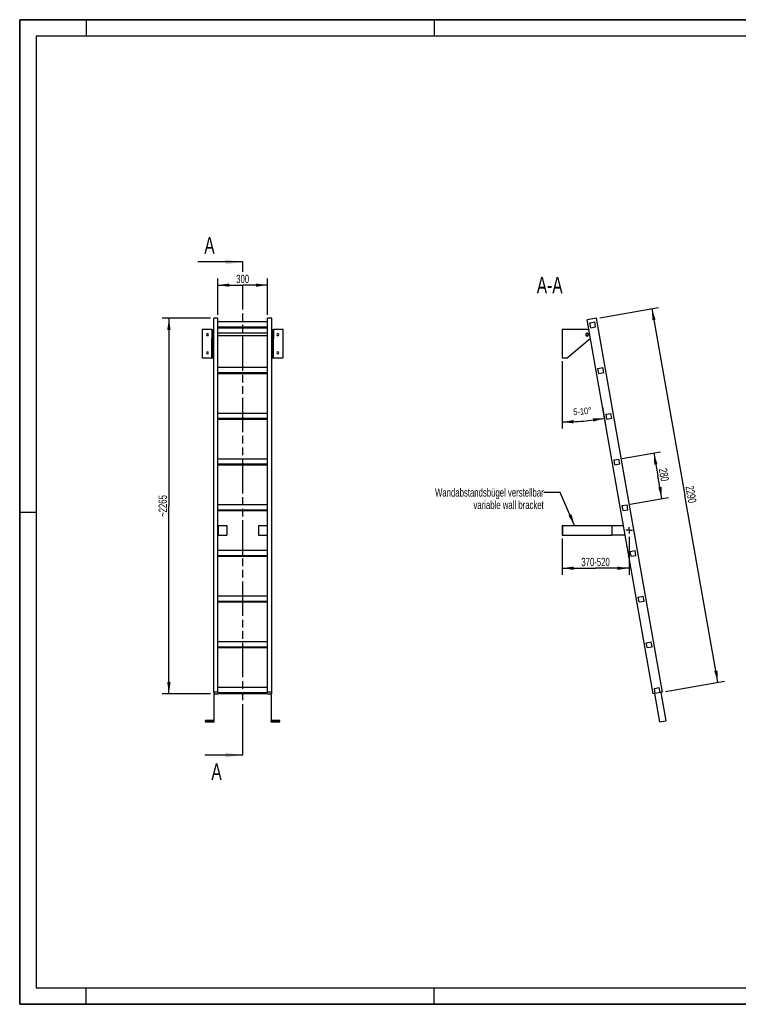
# Model space of a CAD drawing. Header units: millimetres. Extents: x 0 to 8400, y 0 to 5940.
# Tile 1 of 2: x 0 to 4335, y 0 to 5940. Entities that reach past the tile are written whole.
import ezdxf

# ---------------------------------------------------------------- set-up
doc = ezdxf.new("R2010")
doc.units = ezdxf.units.MM
doc.header["$LTSCALE"] = 462
doc.linetypes.add('CENTER', pattern=[0.6, 0.375, -0.075, 0.075, -0.075])
doc.linetypes.add('PHANTOM', pattern=[0.8, 0.45, -0.05, 0.1, -0.05, 0.1, -0.05])
doc.layers.get('0').update_dxf_attribs({"linetype": 'CONTINUOUS'})
for name, color, linetype in [('005_AXIS', 7, 'CONTINUOUS'), ('050_DIMENSIONING', 7, 'CONTINUOUS'), ('053_NOTES', 7, 'CONTINUOUS'), ('HATCHING_BL0', 7, 'CONTINUOUS')]:
    doc.layers.add(name, color=color, linetype=linetype)
doc.styles.get("Standard").update_dxf_attribs({"font": 'txt', "width": 0.7})
doc.dimstyles.new('DIMSTYLE_1', dxfattribs={"dimtxt": 50, "dimasz": 70, "dimexe": 2, "dimexo": 1, "dimtad": 1, "dimdec": 1, "dimtxsty": 'Standard', "dimblk": '_FILLED', "dimblk1": '_FILLED', "dimblk2": '_FILLED', "dimcen": 0.09, "dimazin": 2, "dimtp": 0.5, "dimtm": 0.5, "dimtfac": 1, "dimtdec": 1, "dimtofl": 0, "dimtmove": 0, "dimatfit": 3, "dimldrblk": '_FILLED', "dimfxl": 1, "dimtolj": 1, "dimarcsym": 0})
doc.dimstyles.new('DIMSTYLE_2', dxfattribs={"dimtxt": 40, "dimasz": 70, "dimexe": 2, "dimexo": 1, "dimgap": 2, "dimtad": 1, "dimdec": 1, "dimtxsty": 'Standard', "dimblk": '_FILLED', "dimblk1": '_FILLED', "dimblk2": '_FILLED', "dimcen": 0.09, "dimazin": 2, "dimtp": 0.5, "dimtm": 0.5, "dimtfac": 1, "dimtdec": 1, "dimtofl": 0, "dimtmove": 0, "dimatfit": 3, "dimldrblk": '_FILLED', "dimfxl": 1, "dimtolj": 1, "dimarcsym": 0})
doc.dimstyles.new('DIMSTYLE_3', dxfattribs={"dimtxt": 50, "dimasz": 70, "dimexe": 2, "dimexo": 1, "dimtad": 1, "dimdec": 0, "dimtxsty": 'Standard', "dimblk": '_FILLED', "dimblk1": '_FILLED', "dimblk2": '_FILLED', "dimcen": 0.09, "dimazin": 2, "dimtp": 2, "dimtm": 2, "dimtfac": 1, "dimtdec": 0, "dimtofl": 0, "dimtmove": 0, "dimatfit": 3, "dimldrblk": '_FILLED', "dimfxl": 1, "dimtolj": 1, "dimarcsym": 0})
doc.dimstyles.new('DIMSTYLE_4', dxfattribs={"dimtxt": 50, "dimasz": 70, "dimexe": 2, "dimexo": 1, "dimtad": 1, "dimtxsty": 'Standard', "dimblk": '_FILLED', "dimblk1": '_FILLED', "dimblk2": '_FILLED', "dimcen": 0.09, "dimazin": 2, "dimtp": 0.8, "dimtm": 0.8, "dimtfac": 1, "dimtofl": 0, "dimtmove": 0, "dimatfit": 3, "dimldrblk": '_FILLED', "dimfxl": 1, "dimtolj": 1, "dimarcsym": 0})
doc.dimstyles.new('DIMSTYLE_5', dxfattribs={"dimtxt": 50, "dimasz": 70, "dimexe": 2, "dimexo": 1, "dimtad": 1, "dimtxsty": 'Standard', "dimblk": '_FILLED', "dimblk1": '_FILLED', "dimblk2": '_FILLED', "dimcen": 0.09, "dimazin": 2, "dimtp": 0.5, "dimtm": 0.5, "dimtfac": 1, "dimtofl": 0, "dimtmove": 0, "dimatfit": 3, "dimldrblk": '_FILLED', "dimfxl": 1, "dimtolj": 1, "dimarcsym": 0})
doc.dimstyles.get("Standard").update_dxf_attribs({"dimtxt": 50, "dimasz": 70, "dimexe": 2, "dimexo": 1, "dimtad": 1, "dimtxsty": 'Standard', "dimblk": '_FILLED', "dimblk1": '_FILLED', "dimblk2": '_FILLED', "dimcen": 0.09, "dimazin": 2, "dimtol": 1, "dimtp": 0.01, "dimtm": 0.01, "dimtfac": 1, "dimtofl": 0, "dimtmove": 0, "dimatfit": 3, "dimldrblk": '_FILLED', "dimfxl": 1, "dimtolj": 1, "dimarcsym": 0})

# ---------------------------------------------------------------- blocks, each defined once
blk = doc.blocks.new('_FILLED')
at = {"color": 0, "linetype": 'ByBlock'}
blk.add_solid([(0, 0), (-1, 0.143), (-1, -0.143)], dxfattribs=at)
blk = doc.blocks.new('*D2')
at = {"layer": '050_DIMENSIONING', "color": 2, "linetype": 'Continuous', "transparency": 16777216}
for p, q in [((1195.2, 4158.6), (1195.2, 4378.6)), ((1195.2, 4338.6), (1345.2, 4338.6)), ((1495.2, 4338.6), (1345.2, 4338.6)), ((1495.2, 4158.6), (1495.2, 4378.6))]:
    blk.add_line(p, q, dxfattribs=at)
at = {"layer": '050_DIMENSIONING', "color": 2, "linetype": 'Continuous', "transparency": 16777216, "xscale": 70, "yscale": 70, "zscale": 70, "rotation": 180}
blk.add_blockref('_FILLED', (1195.2, 4338.6), dxfattribs=at)
at = {"layer": '050_DIMENSIONING', "color": 2, "linetype": 'Continuous', "transparency": 16777216, "xscale": 70, "yscale": 70, "zscale": 70}
blk.add_blockref('_FILLED', (1495.2, 4338.6), dxfattribs=at)
at = {"layer": '050_DIMENSIONING', "color": 2, "linetype": 'Continuous', "transparency": 16777216, "insert": (1345.2, 4401.1), "char_height": 50, "width": 171.429, "attachment_point": 2, "line_spacing_factor": 0.9}
blk.add_mtext('300', dxfattribs=at)
blk = doc.blocks.new('*D3')
at = {"layer": '050_DIMENSIONING', "color": 2, "linetype": 'Continuous', "transparency": 16777216}
for p, q in [((3271.9, 3880.4), (3271.9, 3473)), ((3515.7, 3603.4), (3534.6, 3496))]:
    blk.add_line(p, q, dxfattribs=at)
for start, end in [(270, 275), (275, 280)]:
    blk.add_arc((3271.9, 4986), 1473, start, end, dxfattribs=at)
for points in [[(3341.6, 3524.7), (3271.9, 3513), (3342.1, 3504.7)], [(3460, 3515), (3527.7, 3535.4), (3457, 3534.8)]]:
    blk.add_solid(points, dxfattribs=at)
at = {"layer": '050_DIMENSIONING', "color": 2, "linetype": 'Continuous', "transparency": 16777216, "insert": (3393.3, 3598.3), "char_height": 40, "width": 207.143, "attachment_point": 2, "rotation": 5, "line_spacing_factor": 0.9}
blk.add_mtext('5-10\\fgdt;{\\W1.0;{\\fgdt;~}}', dxfattribs=at)
blk = doc.blocks.new('*D4')
at = {"layer": '050_DIMENSIONING', "color": 2, "linetype": 'Continuous', "transparency": 16777216}
for p, q in [((1150.2, 4138.6), (860.2, 4138.6)), ((900.2, 4138.6), (900.2, 3006.1)), ((900.2, 1873.5), (900.2, 3006.1)), ((1150.2, 1873.5), (860.2, 1873.5))]:
    blk.add_line(p, q, dxfattribs=at)
at = {"layer": '050_DIMENSIONING', "color": 2, "linetype": 'Continuous', "transparency": 16777216, "xscale": 70, "yscale": 70, "zscale": 70}
for p, rotation in [((900.2, 4138.6), 90), ((900.2, 1873.5), 270)]:
    blk.add_blockref('_FILLED', p, dxfattribs=dict(at, rotation=rotation))
at = {"layer": '050_DIMENSIONING', "color": 2, "linetype": 'Continuous', "transparency": 16777216, "insert": (837.7, 3006.1), "char_height": 50, "width": 289.286, "attachment_point": 2, "rotation": 90, "line_spacing_factor": 0.9}
blk.add_mtext('~2265', dxfattribs=at)
blk = doc.blocks.new('*D5')
at = {"layer": '050_DIMENSIONING', "color": 2, "linetype": 'Continuous', "transparency": 16777216}
for p, q in [((3271.9, 2810.9), (3271.9, 2643.4)), ((3675.8, 2819.4), (3675.8, 2643.4)), ((3271.9, 2643.4), (3271.9, 2590.9)), ((3271.9, 2630.9), (3473.8, 2630.9)), ((3675.8, 2630.9), (3473.8, 2630.9)), ((3675.8, 2643.4), (3675.8, 2590.9))]:
    blk.add_line(p, q, dxfattribs=at)
at = {"layer": '050_DIMENSIONING', "color": 2, "linetype": 'Continuous', "transparency": 16777216, "xscale": 70, "yscale": 70, "zscale": 70, "rotation": 180}
blk.add_blockref('_FILLED', (3271.9, 2630.9), dxfattribs=at)
at = {"layer": '050_DIMENSIONING', "color": 2, "linetype": 'Continuous', "transparency": 16777216, "xscale": 70, "yscale": 70, "zscale": 70}
blk.add_blockref('_FILLED', (3675.8, 2630.9), dxfattribs=at)
at = {"layer": '050_DIMENSIONING', "color": 2, "linetype": 'Continuous', "transparency": 16777216, "insert": (3473.8, 2693.4), "char_height": 50, "width": 396.429, "attachment_point": 2, "line_spacing_factor": 0.9}
blk.add_mtext('370-520\\P ', dxfattribs=at)
blk = doc.blocks.new('*D6')
at = {"layer": '050_DIMENSIONING', "color": 2, "linetype": 'Continuous', "transparency": 16777216}
for p, q in [((3498.9, 4142.1), (3853.4, 4204.6)), ((3814, 4197.7), (4012.8, 3070.1)), ((4211.7, 1942.5), (4012.8, 3070.1)), ((3896.5, 1886.9), (4251.1, 1949.4))]:
    blk.add_line(p, q, dxfattribs=at)
at = {"layer": '050_DIMENSIONING', "color": 2, "linetype": 'Continuous', "transparency": 16777216, "xscale": 70, "yscale": 70, "zscale": 70}
for p, rotation in [((3814, 4197.7), 100), ((4211.7, 1942.5), 280)]:
    blk.add_blockref('_FILLED', p, dxfattribs=dict(at, rotation=rotation))
at = {"layer": '050_DIMENSIONING', "color": 2, "linetype": 'Continuous', "transparency": 16777216, "insert": (4074.4, 3080.9), "char_height": 50, "width": 235.714, "attachment_point": 2, "rotation": 280, "line_spacing_factor": 0.9}
blk.add_mtext('2290', dxfattribs=at)
blk = doc.blocks.new('*D7')
at = {"layer": '050_DIMENSIONING', "color": 2, "linetype": 'Continuous', "transparency": 16777216}
for p, q in [((3634.9, 3292.8), (3864.9, 3333.4)), ((3825.5, 3326.4), (3849.8, 3188.6)), ((3874.1, 3050.7), (3849.8, 3188.6)), ((3683.5, 3017.1), (3913.5, 3057.6))]:
    blk.add_line(p, q, dxfattribs=at)
at = {"layer": '050_DIMENSIONING', "color": 2, "linetype": 'Continuous', "transparency": 16777216, "xscale": 70, "yscale": 70, "zscale": 70}
for p, rotation in [((3825.5, 3326.4), 100), ((3874.1, 3050.7), 280)]:
    blk.add_blockref('_FILLED', p, dxfattribs=dict(at, rotation=rotation))
at = {"layer": '050_DIMENSIONING', "color": 2, "linetype": 'Continuous', "transparency": 16777216, "insert": (3911.3, 3199.4), "char_height": 50, "width": 176.786, "attachment_point": 2, "rotation": 280, "line_spacing_factor": 0.9}
blk.add_mtext('280', dxfattribs=at)
blk = doc.blocks.new('XSEC_FILLED')
at = {"color": 0, "linetype": 'ByBlock'}
blk.add_solid([(0, 0), (-1, 0.143), (-1, -0.143)], dxfattribs=at)
blk = doc.blocks.new('HATCHING_BL0', base_point=(1209.9, 2991.1))
at = {"layer": 'HATCHING_BL0', "color": 7, "linetype": 'PHANTOM'}
for p, q in [((1345.2, 4419.5), (1345.2, 4478.6)), ((1345.2, 1603.7), (1345.2, 4331.8)), ((1345.2, 1503.7), (1345.2, 1603.7))]:
    blk.add_line(p, q, dxfattribs=at)
at = {"layer": 'HATCHING_BL0', "color": 7, "linetype": 'Continuous', "char_height": 100, "width": 128.571, "attachment_point": 1, "line_spacing_factor": 0.9}
for insert in [(1113.9, 4628.6), (1156.3, 1453.7)]:
    blk.add_mtext('A', dxfattribs=dict(at, insert=insert))
at = {"layer": 'HATCHING_BL0', "color": 7, "linetype": 'Continuous'}
for points in [[(1345.2, 4478.6), (1074.6, 4478.6)], [(1345.2, 1503.7), (1117.1, 1503.7)]]:
    blk.add_leader(points, dimstyle='Standard', override={"dimasz": 105, "dimtad": 0, "dimldrblk": 'XSEC_FILLED'}, dxfattribs=at)

msp = doc.modelspace()

# ---------------------------------------------------------------- hatches: boundary and pattern name
at = {"linetype": 'Continuous'}
h = msp.add_hatch(dxfattribs=at)
h.set_pattern_fill('ANSI31', color=2, angle=90, style=0, pattern_type=2)
h.set_pattern_definition([(135, (3271.9, 3985.37), (-239.875, -239.875), [])])
edge = h.paths.add_edge_path()
edge.add_line((3863.535, 1881.088), (3833.991, 1875.878))
edge.add_line((3833.991, 1875.878), (3828.781, 1905.422))
edge.add_line((3828.781, 1905.422), (3858.326, 1910.632))
edge.add_line((3863.535, 1881.088), (3858.326, 1910.632))
edge = h.paths.add_edge_path()
edge.add_line((3445.019, 4081.848), (3439.809, 4111.392))
edge.add_line((3439.809, 4111.392), (3469.354, 4116.601))
edge.add_line((3474.563, 4087.057), (3469.354, 4116.601))
edge.add_line((3445.019, 4081.848), (3474.563, 4087.057))
edge = h.paths.add_edge_path()
edge.add_line((3493.64, 3806.101), (3488.431, 3835.646))
edge.add_line((3488.431, 3835.646), (3517.975, 3840.855))
edge.add_line((3523.185, 3811.311), (3517.975, 3840.855))
edge.add_line((3493.64, 3806.101), (3523.185, 3811.311))
edge = h.paths.add_edge_path()
edge.add_line((3542.262, 3530.355), (3537.052, 3559.899))
edge.add_line((3537.052, 3559.899), (3566.597, 3565.109))
edge.add_line((3571.806, 3535.565), (3566.597, 3565.109))
edge.add_line((3542.262, 3530.355), (3571.806, 3535.565))
edge = h.paths.add_edge_path()
edge.add_line((3590.883, 3254.609), (3585.674, 3284.153))
edge.add_line((3585.674, 3284.153), (3615.218, 3289.363))
edge.add_line((3620.428, 3259.818), (3615.218, 3289.363))
edge.add_line((3590.883, 3254.609), (3620.428, 3259.818))
edge = h.paths.add_edge_path()
edge.add_line((3639.505, 2978.863), (3634.295, 3008.407))
edge.add_line((3634.295, 3008.407), (3663.84, 3013.617))
edge.add_line((3669.049, 2984.072), (3663.84, 3013.617))
edge.add_line((3639.505, 2978.863), (3669.049, 2984.072))
edge = h.paths.add_edge_path()
edge.add_line((3688.126, 2703.117), (3682.917, 2732.661))
edge.add_line((3682.917, 2732.661), (3712.461, 2737.87))
edge.add_line((3717.671, 2708.326), (3712.461, 2737.87))
edge.add_line((3688.126, 2703.117), (3717.671, 2708.326))
edge = h.paths.add_edge_path()
edge.add_line((3736.748, 2427.37), (3731.538, 2456.915))
edge.add_line((3731.538, 2456.915), (3761.083, 2462.124))
edge.add_line((3766.292, 2432.58), (3761.083, 2462.124))
edge.add_line((3736.748, 2427.37), (3766.292, 2432.58))
edge = h.paths.add_edge_path()
edge.add_line((3785.369, 2151.624), (3780.16, 2181.169))
edge.add_line((3780.16, 2181.169), (3809.704, 2186.378))
edge.add_line((3814.914, 2156.834), (3809.704, 2186.378))
edge.add_line((3785.369, 2151.624), (3814.914, 2156.834))
edge = h.paths.add_edge_path()
edge.add_arc((3422.884, 4040.374), 7.5, 0, 180)
edge.add_arc((3422.884, 4040.374), 7.5, -180, 0)

# ---------------------------------------------------------------- linework, layer by layer
at = {"color": 7, "linetype": 'Continuous'}
for p, q in [((0, 5940), (8400, 5940)), ((0, 0), (0, 5940)), ((1195.154, 4138.642), (1170.154, 4138.642)), ((1170.154, 4126.449), (1170.154, 4138.642)), ((1170.154, 4042.712), (1170.154, 4126.449)), ((1195.154, 3840.855), (1195.154, 4138.642)), ((1495.154, 4116.601), (1195.154, 4116.601)), ((1520.154, 4138.642), (1495.154, 4138.642)), ((1495.154, 3840.855), (1495.154, 4138.642)), ((1520.154, 1883.432), (1520.154, 4138.642)), ((3479.176, 4138.642), (3423.042, 4128.744)), ((3820.696, 1873.534), (3423.042, 4128.744)), ((3439.809, 4111.392), (3469.354, 4116.601)), ((3445.019, 4081.848), (3439.809, 4111.392)), ((3474.563, 4087.057), (3469.354, 4116.601)), ((3876.83, 1883.432), (3479.176, 4138.642)), ((1159.154, 4070.374), (1100.154, 4070.374)), ((1159.154, 4070.374), (1159.154, 4049.624)), ((1159.154, 4070.374), (1165.154, 4070.374)), ((1159.154, 4049.624), (1159.154, 4047.874)), ((1159.154, 4047.874), (1159.154, 4040.374)), ((1159.154, 4040.374), (1159.154, 4032.874)), ((1165.154, 4070.374), (1165.154, 4049.624)), ((1165.154, 4049.624), (1165.154, 4040.374)), ((1165.154, 4040.374), (1165.154, 4031.124)), ((1170.154, 4026.402), (1170.154, 4042.712)), ((1195.154, 4087.057), (1495.154, 4087.057)), ((1195.154, 4081.848), (1495.154, 4081.848)), ((1525.154, 4070.374), (1525.154, 4049.624)), ((1525.154, 4070.374), (1531.154, 4070.374)), ((1525.154, 4049.624), (1525.154, 4040.374)), ((1525.154, 4040.374), (1525.154, 4031.124)), ((1531.154, 4070.374), (1531.154, 4049.624)), ((1590.154, 4070.374), (1531.154, 4070.374)), ((1531.154, 4049.624), (1531.154, 4047.874)), ((1531.154, 4047.874), (1531.154, 4040.374)), ((1531.154, 4040.374), (1531.154, 4032.874)), ((3422.884, 4070.374), (3271.884, 4070.374)), ((3445.019, 4081.848), (3474.563, 4087.057)), ((1159.154, 4032.874), (1159.154, 4031.124)), ((1159.154, 4031.124), (1159.154, 4017.447)), ((1159.154, 3900.374), (1159.154, 4017.447)), ((1165.154, 4031.124), (1165.154, 4017.447)), ((1165.154, 3900.374), (1165.154, 4017.447)), ((1170.154, 4025.66), (1170.154, 4026.402)), ((1170.154, 4022.747), (1170.154, 4025.66)), ((1170.154, 4019.274), (1170.154, 4022.747)), ((1170.154, 4012.604), (1170.154, 4019.274)), ((1170.154, 4008.206), (1170.154, 4012.604)), ((1170.154, 4005.487), (1170.154, 4008.206)), ((1170.154, 4004.008), (1170.154, 4005.487)), ((1170.154, 3988.576), (1170.154, 4004.008)), ((1170.154, 3983.367), (1170.154, 3988.576)), ((1170.154, 1883.432), (1170.154, 3983.367)), ((1525.154, 4031.124), (1525.154, 4017.447)), ((1525.154, 3900.374), (1525.154, 4017.447)), ((1531.154, 4032.874), (1531.154, 4031.124)), ((1531.154, 4031.124), (1531.154, 4017.447)), ((1531.154, 3900.374), (1531.154, 4017.447)), ((3303.501, 3900.374), (3442.232, 4017.447)), ((1100.154, 3900.374), (1159.154, 3900.374)), ((1159.154, 3900.374), (1165.154, 3900.374)), ((1525.154, 3900.374), (1531.154, 3900.374)), ((1531.154, 3900.374), (1590.154, 3900.374)), ((3271.884, 3900.374), (3303.501, 3900.374)), ((1195.154, 3811.311), (1195.154, 3840.855)), ((1495.154, 3840.855), (1195.154, 3840.855)), ((1195.154, 3806.101), (1195.154, 3811.311)), ((1195.154, 3811.311), (1495.154, 3811.311)), ((1195.154, 3565.109), (1195.154, 3806.101)), ((1195.154, 3806.101), (1495.154, 3806.101)), ((1495.154, 3811.311), (1495.154, 3840.855)), ((1495.154, 3806.101), (1495.154, 3811.311)), ((1495.154, 3565.109), (1495.154, 3806.101)), ((3488.431, 3835.646), (3517.975, 3840.855)), ((3493.64, 3806.101), (3488.431, 3835.646)), ((3493.64, 3806.101), (3523.185, 3811.311)), ((3523.185, 3811.311), (3517.975, 3840.855)), ((1195.154, 3535.565), (1195.154, 3565.109)), ((1495.154, 3565.109), (1195.154, 3565.109)), ((1495.154, 3535.565), (1495.154, 3565.109)), ((3537.052, 3559.899), (3566.597, 3565.109)), ((3571.806, 3535.565), (3566.597, 3565.109)), ((1195.154, 3530.355), (1195.154, 3535.565)), ((1195.154, 3535.565), (1495.154, 3535.565)), ((1195.154, 3289.363), (1195.154, 3530.355)), ((1195.154, 3530.355), (1495.154, 3530.355)), ((1495.154, 3530.355), (1495.154, 3535.565)), ((1495.154, 3289.363), (1495.154, 3530.355)), ((3542.262, 3530.355), (3537.052, 3559.899)), ((3542.262, 3530.355), (3571.806, 3535.565)), ((1195.154, 3259.818), (1195.154, 3289.363)), ((1495.154, 3289.363), (1195.154, 3289.363)), ((1495.154, 3259.818), (1495.154, 3289.363)), ((3585.674, 3284.153), (3615.218, 3289.363)), ((3590.883, 3254.609), (3585.674, 3284.153)), ((3620.428, 3259.818), (3615.218, 3289.363)), ((1195.154, 3254.609), (1195.154, 3259.818)), ((1195.154, 3259.818), (1495.154, 3259.818)), ((1195.154, 3013.617), (1195.154, 3254.609)), ((1195.154, 3254.609), (1495.154, 3254.609)), ((1495.154, 3254.609), (1495.154, 3259.818)), ((1495.154, 3013.617), (1495.154, 3254.609)), ((3590.883, 3254.609), (3620.428, 3259.818)), ((1195.154, 2984.072), (1195.154, 3013.617)), ((1495.154, 3013.617), (1195.154, 3013.617)), ((1195.154, 2978.863), (1195.154, 2984.072)), ((1195.154, 2984.072), (1495.154, 2984.072)), ((1195.154, 2887.911), (1195.154, 2978.863)), ((1195.154, 2978.863), (1495.154, 2978.863)), ((1495.154, 2984.072), (1495.154, 3013.617)), ((1495.154, 2978.863), (1495.154, 2984.072)), ((1495.154, 2887.911), (1495.154, 2978.863)), ((3634.295, 3008.407), (3663.84, 3013.617)), ((3639.505, 2978.863), (3634.295, 3008.407)), ((3639.505, 2978.863), (3669.049, 2984.072)), ((3669.049, 2984.072), (3663.84, 3013.617)), ((1195.154, 2830.911), (1195.154, 2887.911)), ((1195.154, 2887.911), (1197.154, 2887.911)), ((1197.154, 2887.911), (1197.154, 2830.911)), ((1197.154, 2887.911), (1250.154, 2887.911)), ((1250.154, 2887.911), (1250.154, 2830.911)), ((1440.154, 2887.911), (1440.154, 2830.911)), ((1440.154, 2887.911), (1493.154, 2887.911)), ((1493.154, 2887.911), (1493.154, 2830.911)), ((1493.154, 2887.911), (1495.154, 2887.911)), ((1495.154, 2830.911), (1495.154, 2887.911)), ((3271.884, 2887.911), (3271.884, 2830.911)), ((3271.884, 2887.911), (3273.884, 2887.911)), ((3273.884, 2887.911), (3273.884, 2830.911)), ((3273.884, 2887.911), (3571.884, 2887.911)), ((3571.884, 2887.911), (3571.884, 2830.911)), ((3571.884, 2887.911), (3641.834, 2887.911)), ((1195.154, 2737.87), (1195.154, 2830.911)), ((1195.154, 2830.911), (1197.154, 2830.911)), ((1197.154, 2830.911), (1250.154, 2830.911)), ((1440.154, 2830.911), (1493.154, 2830.911)), ((1493.154, 2830.911), (1495.154, 2830.911)), ((1495.154, 2737.87), (1495.154, 2830.911)), ((3271.884, 2830.911), (3273.884, 2830.911)), ((3273.884, 2830.911), (3571.884, 2830.911)), ((3651.884, 2830.911), (3571.884, 2830.911)), ((1195.154, 2708.326), (1195.154, 2737.87)), ((1495.154, 2737.87), (1195.154, 2737.87)), ((1495.154, 2708.326), (1495.154, 2737.87)), ((3682.917, 2732.661), (3712.461, 2737.87)), ((3688.126, 2703.117), (3682.917, 2732.661)), ((3717.671, 2708.326), (3712.461, 2737.87)), ((1195.154, 2703.117), (1195.154, 2708.326)), ((1195.154, 2708.326), (1495.154, 2708.326)), ((1195.154, 2462.124), (1195.154, 2703.117)), ((1195.154, 2703.117), (1495.154, 2703.117)), ((1495.154, 2703.117), (1495.154, 2708.326)), ((1495.154, 2462.124), (1495.154, 2703.117)), ((3688.126, 2703.117), (3717.671, 2708.326)), ((1195.154, 2432.58), (1195.154, 2462.124)), ((1495.154, 2462.124), (1195.154, 2462.124)), ((1495.154, 2432.58), (1495.154, 2462.124)), ((3731.538, 2456.915), (3761.083, 2462.124)), ((3736.748, 2427.37), (3731.538, 2456.915)), ((3766.292, 2432.58), (3761.083, 2462.124)), ((1195.154, 2427.37), (1195.154, 2432.58)), ((1195.154, 2432.58), (1495.154, 2432.58)), ((1195.154, 2186.378), (1195.154, 2427.37)), ((1195.154, 2427.37), (1495.154, 2427.37)), ((1495.154, 2427.37), (1495.154, 2432.58)), ((1495.154, 2186.378), (1495.154, 2427.37)), ((3736.748, 2427.37), (3766.292, 2432.58)), ((1195.154, 2156.834), (1195.154, 2186.378)), ((1495.154, 2186.378), (1195.154, 2186.378)), ((1195.154, 2151.624), (1195.154, 2156.834)), ((1195.154, 2156.834), (1495.154, 2156.834)), ((1195.154, 1910.632), (1195.154, 2151.624)), ((1195.154, 2151.624), (1495.154, 2151.624)), ((1495.154, 2156.834), (1495.154, 2186.378)), ((1495.154, 2151.624), (1495.154, 2156.834)), ((1495.154, 1910.632), (1495.154, 2151.624)), ((3780.16, 2181.169), (3809.704, 2186.378)), ((3785.369, 2151.624), (3780.16, 2181.169)), ((3785.369, 2151.624), (3814.914, 2156.834)), ((3814.914, 2156.834), (3809.704, 2186.378)), ((1195.154, 1883.432), (1195.154, 1910.632)), ((1495.154, 1910.632), (1195.154, 1910.632)), ((1495.154, 1883.432), (1495.154, 1910.632)), ((3828.781, 1905.422), (3858.326, 1910.632)), ((3833.991, 1875.878), (3828.781, 1905.422)), ((3863.535, 1881.088), (3858.326, 1910.632)), ((1170.154, 1883.432), (1170.154, 1873.534)), ((1195.154, 1883.432), (1170.154, 1883.432)), ((1170.154, 1873.534), (1172.154, 1873.534)), ((1172.154, 1881.956), (1172.154, 1712.569)), ((1172.154, 1881.956), (1174.154, 1881.956)), ((1174.154, 1710.599), (1174.154, 1881.956)), ((1174.154, 1873.534), (1195.154, 1873.534)), ((1195.154, 1881.088), (1195.154, 1883.432)), ((1195.154, 1881.088), (1495.154, 1881.088)), ((1195.154, 1873.534), (1195.154, 1875.878)), ((1195.154, 1875.878), (1495.154, 1875.878)), ((1495.154, 1883.432), (1495.154, 1881.088)), ((1520.154, 1883.432), (1495.154, 1883.432)), ((1495.154, 1875.878), (1495.154, 1873.534)), ((1495.154, 1873.534), (1516.154, 1873.534)), ((1516.154, 1881.956), (1516.154, 1710.599)), ((1516.154, 1881.956), (1518.154, 1881.956)), ((1518.154, 1712.569), (1518.154, 1881.956)), ((1518.154, 1873.534), (1520.154, 1873.534)), ((1520.154, 1873.534), (1520.154, 1883.432)), ((3833.991, 1875.878), (3820.696, 1873.534)), ((3829.067, 1875.01), (3859.282, 1703.653)), ((3863.535, 1881.088), (3833.991, 1875.878)), ((3876.83, 1883.432), (3863.535, 1881.088)), ((3868.459, 1881.956), (3898.674, 1710.599)), ((1120.154, 1712.569), (1120.154, 1710.599)), ((1172.154, 1712.569), (1120.154, 1712.569)), ((1120.154, 1703.653), (1120.154, 1710.599)), ((1120.154, 1710.599), (1174.154, 1710.599)), ((1120.154, 1703.653), (1174.154, 1703.653)), ((1174.154, 1703.653), (1174.154, 1710.599)), ((1516.154, 1703.653), (1516.154, 1710.599)), ((1516.154, 1710.599), (1570.154, 1710.599)), ((1516.154, 1703.653), (1570.154, 1703.653)), ((1570.154, 1712.569), (1518.154, 1712.569)), ((1570.154, 1710.599), (1570.154, 1712.569)), ((1570.154, 1703.653), (1570.154, 1710.599)), ((3859.282, 1703.653), (3898.674, 1710.599)), ((0, 0), (8400, 0))]:
    msp.add_line(p, q, dxfattribs=at)
at = {"color": 3, "linetype": 'Continuous'}
for p, q in [((0, 5940), (0, 0)), ((8400, 5940), (0, 5940)), ((400, 5940), (400, 5840)), ((2500, 5940), (2500, 5840)), ((0, 2970), (100, 2970)), ((400, 0), (400, 100)), ((2500, 0), (2500, 100)), ((8400, 0), (0, 0))]:
    msp.add_line(p, q, dxfattribs=at)
at = {"color": 5, "linetype": 'Continuous'}
for p, q in [((100, 5840), (100, 100)), ((8300, 5840), (100, 5840)), ((100, 100), (8300, 100))]:
    msp.add_line(p, q, dxfattribs=at)
at = {"color": 9, "linetype": 'Continuous'}
for p, q in [((1165.154, 4017.447), (1159.154, 4017.447)), ((1531.154, 4017.447), (1525.154, 4017.447))]:
    msp.add_line(p, q, dxfattribs=at)
at = {"color": 7, "linetype": 'Continuous'}
for radius, start, end in [(7.5, 0, 180), (7.5, 180, 360), (30, 68.8773453, 90), (30, 310.1604011, 311.1237832)]:
    msp.add_arc((3422.884, 4040.374), radius, start, end, dxfattribs=at)
at = {"layer": '005_AXIS', "color": 7, "linetype": 'Continuous'}
for p, q in [((1100.154, 4070.374), (1100.154, 3900.374)), ((1170.154, 4047.874), (1165.154, 4047.874)), ((1495.154, 4047.874), (1195.154, 4047.874)), ((1525.154, 4047.874), (1520.154, 4047.874)), ((1590.154, 3900.374), (1590.154, 4070.374)), ((3271.884, 4070.374), (3271.884, 3900.374)), ((1170.154, 4032.874), (1165.154, 4032.874)), ((1495.154, 4032.874), (1195.154, 4032.874)), ((1525.154, 4032.874), (1520.154, 4032.874))]:
    msp.add_line(p, q, dxfattribs=at)
at = {"layer": '005_AXIS', "color": 7, "linetype": 'CENTER'}
for q in [(3655.799, 2859.411), (3675.799, 2879.411), (3695.799, 2859.411), (3675.799, 2839.411)]:
    msp.add_line((3675.799, 2859.411), q, dxfattribs=at)
at = {"layer": '005_AXIS', "color": 7, "linetype": 'Continuous'}
for centre, radius, start, end in [((1132.654, 4040.374), 6.5, 0, 180), ((1132.654, 4040.374), 6.5, 180, 360), ((1557.654, 4040.374), 6.5, 0, 180), ((1557.654, 4040.374), 6.5, 180, 360), ((3422.884, 4040.374), 9.25, 0, 180), ((3422.884, 4040.374), 9.25, 180, 360), ((1132.654, 3930.374), 6.5, 0, 180), ((1132.654, 3930.374), 6.5, 180, 360), ((1557.654, 3930.374), 6.5, 0, 180), ((1557.654, 3930.374), 6.5, 180, 360)]:
    msp.add_arc(centre, radius, start, end, dxfattribs=at)

# ---------------------------------------------------------------- block references
at = {"layer": 'HATCHING_BL0'}
msp.add_blockref('HATCHING_BL0', (1209.898, 2991.147), dxfattribs=at)

# ---------------------------------------------------------------- texts
at = {"layer": '053_NOTES', "color": 2, "linetype": 'Continuous', "attachment_point": 3, "line_spacing_factor": 0.9}
for s, insert, char_height, width in [('A-A', (3275.166, 4388.642), 100, 392.85714), ('Wandabstandsbügel verstellbar\\Pvariable wall bracket', (3161.269, 3112.911), 50, 1540)]:
    msp.add_mtext(s, dxfattribs=dict(at, insert=insert, char_height=char_height, width=width))

# ---------------------------------------------------------------- dimensions: what is measured, and where the dimension line sits
at = {"layer": '050_DIMENSIONING', "color": 2, "linetype": 'Continuous'}
dim = msp.add_linear_dim(base=(1495.154, 4338.642), p1=(1195.154, 4157.642), p2=(1495.154, 4157.642), dimstyle='DIMSTYLE_1', dxfattribs=at)
dim.commit()
dim.dimension.update_dxf_attribs({"geometry": '*D2', "text_midpoint": (1338.011, 4338.642), "dimtype": 160})
for base, p1, p2, dimstyle, picture, middle in [((3814.01, 4197.682), (3895.541, 1886.731), (3497.887, 4141.941), 'DIMSTYLE_3', '*D6', (4011.597, 3077.111)), ((3825.475, 3326.437), (3682.551, 3016.916), (3633.93, 3292.662), 'DIMSTYLE_5', '*D7', (3848.545, 3195.598))]:
    dim = msp.add_linear_dim(base=base, p1=p1, p2=p2, angle=100, dimstyle=dimstyle, dxfattribs=at)
    dim.commit()
    dim.dimension.update_dxf_attribs({"geometry": picture, "text_midpoint": middle, "dimtype": 160})
dim = msp.add_linear_dim(base=(900.154, 1873.534), p1=(1151.154, 4138.642), p2=(1151.154, 1873.534), angle=270, text='~<>', dimstyle='DIMSTYLE_3', dxfattribs=at)
dim.commit()
dim.dimension.update_dxf_attribs({"geometry": '*D4', "text_midpoint": (900.154, 3006.088), "dimtype": 160})
dim = msp.add_angular_dim_2l(base=(3400.265, 3518.607), line1=((3271.884, 3896.104), (3271.884, 3881.374)), line2=((3512.94, 3618.903), (3515.498, 3604.397)), text='5-<>', dimstyle='DIMSTYLE_2', dxfattribs=at)
dim.commit()
dim.dimension.update_dxf_attribs({"geometry": '*D3', "text_midpoint": (3400.265, 3518.607), "dimtype": 162})
dim = msp.add_linear_dim(base=(3675.799, 2630.911), p1=(3271.884, 2811.911), p2=(3675.799, 2820.411), text='370-520\\P ', dimstyle='DIMSTYLE_4', dxfattribs=at)
dim.commit()
dim.dimension.update_dxf_attribs({"geometry": '*D5', "text_midpoint": (3473.842, 2630.911), "dimtype": 160})

# ---------------------------------------------------------------- leaders
at = {"layer": '053_NOTES', "color": 2, "linetype": 'Continuous', "annotation_type": 0, "has_hookline": 1, "hookline_direction": 1, "text_width": 963.2}
msp.add_leader([(3347.223, 2887.911), (3261.269, 3087.911), (3161.269, 3087.911)], dimstyle='Standard', override={"dimtad": 0}, dxfattribs=at)

doc.saveas('drawing.dxf')
